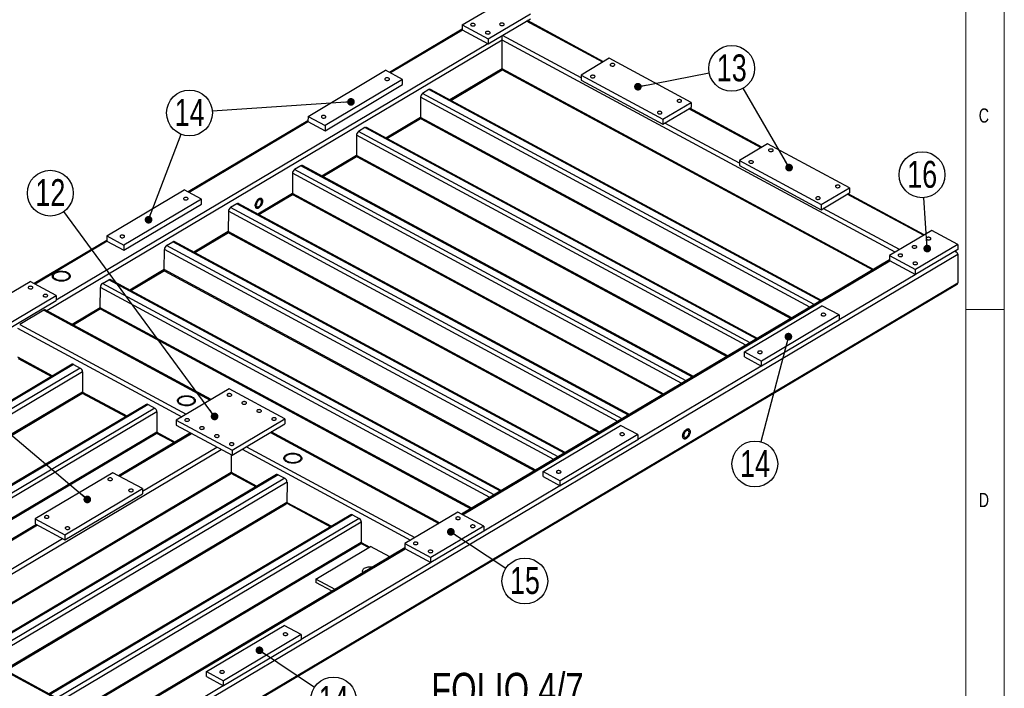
# Model space of a CAD drawing. Header units: millimetres. Extents: x 5 to 589, y 5 to 415.
# Tile 16 of 18: x 461 to 589, y 211 to 298. Entities that reach past the tile are written whole.
import ezdxf

# ---------------------------------------------------------------- set-up
doc = ezdxf.new("R2010")
doc.units = ezdxf.units.MM
doc.layers.add('NOTES', color=6, linetype='Continuous')
doc.layers.add('TRAIT-FORT', color=4, linetype='Continuous', lineweight=25)
doc.styles.add('SLDTEXTSTYLE0', font='TXT', dxfattribs={"width": 0.75})
doc.dimstyles.new('SLDDIMSTYLE7', dxfattribs={"dimtxt": 0.18, "dimasz": 1, "dimexe": 0, "dimexo": 0.0625, "dimgap": 0, "dimtad": 0, "dimtih": 1, "dimtoh": 1, "dimdec": 0, "dimrnd": 1e-09, "dimzin": 0, "dimdsep": 46, "dimtxsty": 'Standard', "dimblk1": 'DOT', "dimblk2": 'DOT', "dimsah": 1, "dimcen": 0.09, "dimadec": 0, "dimazin": 0, "dimtfac": 1, "dimtdec": 0, "dimtofl": 0, "dimtmove": 0, "dimatfit": 3, "dimldrblk": 'DOT', "dimfxl": 1, "dimfrac": 2, "dimtolj": 1, "dimtzin": 0, "dimarcsym": 0})

# ---------------------------------------------------------------- blocks, each defined once
blk = doc.blocks.new('SW_NOTE_27')
at = {"layer": 'NOTES', "color": 0}
blk.add_circle((2.93, 0.57), 2.98, dxfattribs=at)
at = {"layer": 'NOTES', "color": 0, "insert": (2.94, 2.39), "char_height": 3.5, "attachment_point": 2, "style": 'SLDTEXTSTYLE0'}
blk.add_mtext('13', dxfattribs=at)
blk = doc.blocks.new('_DOT')
at = {"color": 0, "linetype": 'ByBlock', "lineweight": -2}
blk.add_line((-0.5, 0), (-1, 0), dxfattribs=at)
at = {"color": 0, "linetype": 'ByBlock', "const_width": 0.5}
blk.add_lwpolyline([(-0.25, 0, 1), (0.25, 0, 1)], format="xyb", close=True, dxfattribs=at)
blk = doc.blocks.new('SW_NOTE_28')
at = {"layer": 'NOTES', "color": 0}
blk.add_circle((-0.21, 2.98), 2.98, dxfattribs=at)
at = {"layer": 'NOTES', "color": 0, "insert": (-0.2, 4.79), "char_height": 3.5, "attachment_point": 2, "style": 'SLDTEXTSTYLE0'}
blk.add_mtext('16', dxfattribs=at)
blk = doc.blocks.new('SW_NOTE_29')
at = {"layer": 'NOTES', "color": 0}
blk.add_circle((-0.76, -2.88), 2.98, dxfattribs=at)
at = {"layer": 'NOTES', "color": 0, "insert": (-0.75, -1.07), "char_height": 3.5, "attachment_point": 2, "style": 'SLDTEXTSTYLE0'}
blk.add_mtext('14', dxfattribs=at)
blk = doc.blocks.new('SW_NOTE_30')
at = {"layer": 'NOTES', "color": 0}
blk.add_circle((2.48, -1.65), 2.98, dxfattribs=at)
at = {"layer": 'NOTES', "color": 0, "insert": (2.49, 0.17), "char_height": 3.5, "attachment_point": 2, "style": 'SLDTEXTSTYLE0'}
blk.add_mtext('15', dxfattribs=at)
blk = doc.blocks.new('SW_NOTE_31')
at = {"layer": 'NOTES', "color": 0}
blk.add_circle((2.48, -1.66), 2.98, dxfattribs=at)
at = {"layer": 'NOTES', "color": 0, "insert": (2.49, 0.16), "char_height": 3.5, "attachment_point": 2, "style": 'SLDTEXTSTYLE0'}
blk.add_mtext('14', dxfattribs=at)
blk = doc.blocks.new('SW_NOTE_38')
at = {"layer": 'NOTES', "color": 0}
blk.add_circle((1.07, 2.78), 2.98, dxfattribs=at)
at = {"layer": 'NOTES', "color": 0, "insert": (1.08, 4.6), "char_height": 3.5, "attachment_point": 2, "style": 'SLDTEXTSTYLE0'}
blk.add_mtext('14', dxfattribs=at)
blk = doc.blocks.new('SW_NOTE_42')
at = {"layer": 'NOTES', "color": 0}
blk.add_circle((-1.77, 2.4), 2.98, dxfattribs=at)
at = {"layer": 'NOTES', "color": 0, "insert": (-1.76, 4.22), "char_height": 3.5, "attachment_point": 2, "style": 'SLDTEXTSTYLE0'}
blk.add_mtext('12', dxfattribs=at)

msp = doc.modelspace()

# ---------------------------------------------------------------- linework, layer by layer
at = {"lineweight": 18}
for p, q in [((589, 5), (589, 415)), ((584, 10), (584, 410)), ((584, 260), (589, 260))]:
    msp.add_line(p, q, dxfattribs=at)
at = {"layer": 'TRAIT-FORT', "lineweight": 25}
for p, q in [((518.43, 297.04), (523.94, 300.31)), ((521.82, 295.21), (527.32, 298.48)), ((521.82, 294.55), (527.32, 297.82)), ((536.73, 292.18), (526.82, 297.52)), ((536.84, 292.24), (526.93, 297.59)), ((518.43, 296.46), (508.99, 290.85)), ((518.48, 296.35), (509.11, 290.79)), ((518.43, 297.04), (521.82, 295.21)), ((518.43, 297.04), (518.43, 296.38)), ((518.43, 296.38), (521.82, 294.55)), ((523.66, 295.05), (464.38, 259.84)), ((521.82, 295.21), (521.82, 294.55)), ((523.65, 291.31), (523.66, 295.05)), ((574.79, 267.48), (523.66, 295.05)), ((533.92, 290.16), (523.7, 295.67)), ((521.77, 294.58), (465.62, 261.24)), ((537.59, 292.69), (533.92, 290.51)), ((548.23, 286.95), (537.59, 292.69)), ((498.39, 285.13), (508.48, 291.13)), ((510.7, 289.93), (508.48, 291.13)), ((523.65, 291.31), (516.85, 287.27)), ((516.97, 287.2), (523.64, 291.17)), ((523.64, 291.17), (571.87, 265.16)), ((571.99, 265.24), (523.65, 291.31)), ((510.7, 289.93), (500.61, 283.93)), ((510.7, 289.27), (510.7, 289.93)), ((533.92, 290.51), (533.92, 289.85)), ((533.92, 290.51), (544.56, 284.77)), ((533.92, 289.85), (544.56, 284.11)), ((500.61, 283.27), (510.7, 289.27)), ((514.12, 288.61), (513.3, 288.12)), ((565.08, 261.14), (514.12, 288.61)), ((565.19, 261.2), (514.31, 288.64)), ((513.02, 287.63), (513.01, 284.99)), ((563.69, 260.31), (513.02, 287.63)), ((564.26, 260.65), (513.3, 288.12)), ((544.56, 284.77), (548.23, 286.95)), ((544.56, 284.11), (548.23, 286.29)), ((557.34, 281.06), (547.96, 286.12)), ((557.45, 281.13), (548.06, 286.19)), ((548.23, 286.95), (548.23, 286.29)), ((498.38, 284.56), (482.79, 275.3)), ((498.39, 285.13), (498.38, 284.47)), ((498.38, 284.47), (500.61, 283.27)), ((498.39, 285.13), (500.61, 283.93)), ((513.01, 284.99), (508.51, 282.32)), ((508.63, 282.26), (513.03, 284.87)), ((561.36, 258.92), (513.01, 284.99)), ((513.1, 284.8), (561.23, 258.85)), ((544.56, 284.77), (544.56, 284.11)), ((498.43, 284.45), (482.91, 275.23)), ((500.61, 283.93), (500.61, 283.27)), ((505.79, 283.67), (504.97, 283.18)), ((556.75, 256.19), (505.79, 283.67)), ((556.86, 256.25), (505.98, 283.69)), ((554.53, 279.05), (544.84, 284.27)), ((504.69, 282.68), (504.68, 280.04)), ((555.36, 255.36), (504.69, 282.68)), ((555.92, 255.7), (504.97, 283.18)), ((558.2, 281.57), (554.53, 279.39)), ((568.84, 275.84), (558.2, 281.57)), ((504.68, 280.04), (500.18, 277.37)), ((500.3, 277.31), (504.7, 279.92)), ((553.02, 253.98), (504.68, 280.04)), ((504.76, 279.86), (552.9, 253.9)), ((554.53, 279.39), (554.52, 278.74)), ((554.53, 279.39), (565.17, 273.66)), ((497.46, 278.72), (496.63, 278.23)), ((547.59, 250.75), (496.63, 278.23)), ((548.42, 251.24), (497.46, 278.72)), ((548.53, 251.31), (497.65, 278.74)), ((554.52, 278.74), (565.17, 273)), ((496.36, 277.73), (496.35, 275.1)), ((547.03, 250.41), (496.36, 277.73)), ((472.19, 269.58), (482.28, 275.57)), ((484.51, 274.37), (482.28, 275.57)), ((565.17, 273.66), (568.84, 275.84)), ((568.84, 275.84), (568.84, 275.18)), ((484.51, 274.37), (474.41, 268.38)), ((484.51, 273.71), (484.51, 274.37)), ((496.35, 275.1), (491.85, 272.43)), ((491.97, 272.36), (496.37, 274.97)), ((544.69, 249.03), (496.35, 275.1)), ((496.43, 274.91), (544.57, 248.95)), ((565.17, 273), (568.84, 275.18)), ((578.48, 269.67), (568.56, 275.01)), ((578.59, 269.73), (568.67, 275.08)), ((474.41, 267.72), (484.51, 273.71)), ((489.13, 273.77), (488.3, 273.28)), ((539.26, 245.8), (488.3, 273.28)), ((540.09, 246.29), (489.13, 273.77)), ((540.2, 246.36), (489.31, 273.79)), ((565.17, 273.66), (565.17, 273)), ((575.36, 267.81), (565.44, 273.16)), ((488.02, 272.79), (488.01, 270.15)), ((538.69, 245.47), (488.02, 272.79)), ((472.19, 269.58), (472.19, 268.92)), ((472.19, 269.58), (474.41, 268.38)), ((488.01, 270.15), (483.52, 267.48)), ((483.64, 267.41), (488.04, 270.03)), ((536.36, 244.08), (488.01, 270.15)), ((488.1, 269.96), (536.23, 244.01)), ((579.57, 270.31), (574.06, 267.04)), ((582.95, 268.49), (579.57, 270.31)), ((472.19, 269), (462.74, 263.39)), ((472.24, 268.89), (462.86, 263.33)), ((472.19, 268.92), (474.41, 267.72)), ((474.41, 268.38), (474.41, 267.72)), ((479.68, 265.2), (479.69, 267.84)), ((530.36, 240.52), (479.69, 267.84)), ((479.97, 268.33), (480.79, 268.82)), ((530.93, 240.86), (479.97, 268.33)), ((531.75, 241.35), (480.79, 268.82)), ((531.86, 241.41), (480.98, 268.85)), ((582.95, 267.83), (577.44, 264.56)), ((582.95, 268.49), (577.45, 265.22)), ((582.95, 268.49), (582.95, 267.83)), ((451.3, 189.05), (582.96, 267.23)), ((574.06, 267.04), (577.45, 265.22)), ((574.06, 267.04), (574.06, 266.38)), ((582.78, 267.47), (582.55, 267.59)), ((582.96, 267.23), (582.94, 263.49)), ((574.06, 266.47), (518.37, 233.4)), ((518.49, 233.33), (574.11, 266.36)), ((574.06, 266.38), (577.44, 264.56)), ((479.68, 265.2), (475.19, 262.53)), ((475.31, 262.47), (479.71, 265.08)), ((528.03, 239.13), (479.68, 265.2)), ((479.77, 265.01), (527.9, 239.06)), ((567.49, 258.7), (577.4, 264.58)), ((577.44, 264.56), (577.45, 265.22)), ((451.28, 185.31), (582.94, 263.49)), ((451.28, 185.17), (582.78, 263.26)), ((455.35, 259.58), (462.23, 263.67)), ((465.62, 261.84), (462.23, 263.67)), ((471.35, 260.25), (471.36, 262.89)), ((522.03, 235.57), (471.36, 262.89)), ((471.64, 263.39), (472.46, 263.88)), ((522.6, 235.91), (471.64, 263.39)), ((523.42, 236.4), (472.46, 263.88)), ((523.53, 236.46), (472.65, 263.9)), ((458.74, 257.76), (465.62, 261.84)), ((465.62, 261.84), (465.62, 261.18)), ((458.74, 257.1), (465.62, 261.18)), ((471.35, 260.25), (467.67, 258.07)), ((467.79, 258), (471.37, 260.13)), ((519.69, 234.19), (471.35, 260.25)), ((555.17, 254.51), (565.27, 260.51)), ((567.49, 259.31), (565.27, 260.51)), ((463.98, 259.94), (460.86, 258.08)), ((463.98, 259.94), (485.65, 248.25)), ((485.76, 248.32), (464.17, 259.96)), ((471.43, 260.06), (519.57, 234.11)), ((567.49, 259.31), (557.4, 253.31)), ((567.49, 259.31), (567.49, 258.65)), ((460.58, 257.59), (481.96, 246.06)), ((460.86, 258.08), (482.53, 246.4)), ((567.49, 258.65), (557.4, 252.65)), ((460.57, 253.85), (465.14, 251.39)), ((555.17, 254.51), (557.4, 253.31)), ((555.17, 253.85), (555.17, 254.51)), ((555.17, 253.85), (557.4, 252.65)), ((467.68, 252.9), (429.18, 230.04)), ((467.88, 252.88), (429.3, 229.97)), ((460.65, 253.66), (465.01, 251.31)), ((467.88, 252.88), (468.75, 252.41)), ((541.29, 243.15), (557.35, 252.68)), ((557.4, 252.65), (557.4, 253.31)), ((468.75, 252.41), (430.17, 229.5)), ((469.04, 251.93), (430.75, 229.19)), ((469.04, 251.93), (469.03, 249.29)), ((469.03, 249.29), (432.32, 227.49)), ((432.44, 227.43), (468.95, 249.1)), ((469, 249.16), (474.69, 246.1)), ((469.03, 249.29), (474.81, 246.17)), ((488.11, 249.71), (481.23, 245.63)), ((495.37, 245.8), (488.11, 249.71)), ((477.35, 247.68), (438.1, 224.37)), ((477.56, 247.67), (438.22, 224.31)), ((477.56, 247.67), (478.43, 247.2)), ((478.43, 247.2), (439.09, 223.84)), ((478.72, 246.71), (439.67, 223.53)), ((478.72, 246.71), (478.71, 244.07)), ((481.23, 245.63), (481.23, 244.97)), ((481.23, 245.63), (488.49, 241.72)), ((481.23, 244.97), (488.49, 241.06)), ((488.49, 241.72), (495.37, 245.8)), ((488.49, 241.06), (495.37, 245.14)), ((495.37, 245.8), (495.37, 245.14)), ((528.98, 238.96), (539.07, 244.95)), ((541.3, 243.75), (539.07, 244.95)), ((478.71, 244.07), (444.35, 223.67)), ((444.47, 223.61), (478.62, 243.88)), ((483.09, 243.96), (473.72, 238.4)), ((473.84, 238.33), (483.21, 243.9)), ((478.68, 243.94), (480.97, 242.71)), ((478.71, 244.07), (481.1, 242.78)), ((493.49, 244.03), (515.4, 232.21)), ((515.51, 232.28), (493.6, 244.09)), ((541.3, 243.75), (531.2, 237.76)), ((541.3, 243.75), (541.29, 243.09)), ((541.29, 243.09), (531.2, 237.1)), ((450.74, 220.23), (487.08, 241.81)), ((476.84, 236.39), (486.5, 242.13)), ((488.39, 241.11), (488.38, 238.85)), ((488.49, 241.72), (488.49, 241.06)), ((489.8, 241.84), (511.71, 230.02)), ((490.37, 242.17), (512.28, 230.36)), ((451.67, 217.06), (488.38, 238.85)), ((451.79, 216.99), (488.3, 238.67)), ((494.28, 238.55), (455.03, 215.25)), ((494.49, 238.54), (455.15, 215.18)), ((472.97, 238.8), (462.88, 232.81)), ((476.84, 236.72), (472.97, 238.8)), ((488.35, 238.73), (491.62, 236.97)), ((488.38, 238.85), (491.74, 237.04)), ((494.49, 238.54), (495.36, 238.07)), ((528.98, 238.3), (528.98, 238.96)), ((528.98, 238.96), (531.2, 237.76)), ((495.36, 238.07), (456.02, 214.71)), ((495.65, 237.58), (456.6, 214.4)), ((495.65, 237.58), (495.64, 234.94)), ((521.25, 231.24), (531.15, 237.13)), ((528.98, 238.3), (531.2, 237.1)), ((531.2, 237.1), (531.2, 237.76)), ((466.74, 230.07), (476.84, 236.06)), ((466.75, 230.72), (476.84, 236.72)), ((476.84, 236.72), (476.84, 236.06)), ((495.64, 234.94), (458.93, 213.14)), ((459.05, 213.08), (495.55, 234.75)), ((495.61, 234.82), (501.29, 231.75)), ((495.64, 234.94), (501.42, 231.83)), ((503.96, 233.33), (464.71, 210.03)), ((504.16, 233.32), (464.83, 209.96)), ((504.16, 233.32), (505.03, 232.85)), ((517.86, 233.67), (510.98, 229.59)), ((521.25, 231.85), (517.86, 233.67)), ((463.04, 232.06), (446.75, 222.38)), ((446.87, 222.32), (463.17, 232)), ((462.88, 232.81), (462.87, 232.15)), ((462.87, 232.15), (466.74, 230.07)), ((462.88, 232.81), (466.75, 230.72)), ((505.03, 232.85), (465.7, 209.49)), ((505.32, 232.36), (466.28, 209.18)), ((505.32, 232.36), (505.31, 229.73)), ((466.75, 230.72), (466.74, 230.07)), ((521.25, 231.19), (514.36, 227.1)), ((521.25, 231.85), (514.37, 227.76)), ((521.25, 231.85), (521.25, 231.19)), ((450.16, 220.54), (466.45, 230.22)), ((505.31, 229.73), (468.6, 207.93)), ((468.72, 207.86), (505.23, 229.54)), ((505.28, 229.6), (506.3, 229.05)), ((505.31, 229.73), (506.42, 229.13)), ((510.98, 229.59), (514.37, 227.76)), ((510.98, 229.59), (510.98, 228.93)), ((510.98, 229.01), (474.56, 207.38)), ((474.68, 207.32), (511.03, 228.9)), ((499.41, 224.96), (506.52, 229.18)), ((509.01, 227.84), (506.52, 229.18)), ((510.98, 228.93), (514.36, 227.1)), ((497.48, 217.13), (514.32, 227.13)), ((514.36, 227.1), (514.37, 227.76)), ((501.9, 223.62), (499.41, 224.96)), ((499.41, 224.96), (499.41, 224.52)), ((501.51, 223.39), (499.41, 224.52)), ((449.67, 218.01), (471.59, 206.2)), ((471.7, 206.26), (449.78, 218.08)), ((485.17, 212.94), (495.26, 218.94)), ((497.48, 217.74), (495.26, 218.94)), ((497.48, 217.74), (487.39, 211.74)), ((497.48, 217.08), (487.39, 211.08)), ((497.48, 217.74), (497.48, 217.08)), ((485.16, 212.28), (485.17, 212.94)), ((485.17, 212.94), (487.39, 211.74)), ((485.16, 212.28), (487.39, 211.08)), ((487.39, 211.08), (487.39, 211.74)), ((477.43, 205.23), (487.34, 211.11))]:
    msp.add_line(p, q, dxfattribs=at)
at = {"layer": 'TRAIT-FORT', "lineweight": 25, "flags": 128}
for points in [[(519.64, 296.93), (519.71, 296.9), (519.79, 296.89), (519.88, 296.89), (519.96, 296.9), (520.03, 296.92), (520.09, 296.96), (520.13, 297), (520.15, 297.05), (520.14, 297.1), (520.11, 297.14), (520.05, 297.18), (519.98, 297.21), (519.9, 297.22), (519.82, 297.22), (519.73, 297.21), (519.66, 297.19), (519.6, 297.15), (519.56, 297.11), (519.55, 297.06), (519.56, 297.02), (519.59, 296.97), (519.64, 296.93)], [(521.57, 295.89), (521.64, 295.86), (521.73, 295.85), (521.81, 295.84), (521.89, 295.85), (521.97, 295.88), (522.03, 295.91), (522.07, 295.96), (522.08, 296), (522.07, 296.05), (522.04, 296.1), (521.99, 296.13), (521.92, 296.16), (521.84, 296.18), (521.75, 296.18), (521.67, 296.17), (521.6, 296.15), (521.54, 296.11), (521.5, 296.07), (521.48, 296.02), (521.49, 295.97), (521.52, 295.93), (521.57, 295.89)], [(523.41, 296.98), (523.48, 296.95), (523.56, 296.94), (523.65, 296.93), (523.73, 296.94), (523.8, 296.97), (523.86, 297), (523.9, 297.05), (523.92, 297.09), (523.91, 297.14), (523.88, 297.19), (523.82, 297.22), (523.75, 297.25), (523.67, 297.27), (523.59, 297.27), (523.5, 297.26), (523.43, 297.24), (523.37, 297.2), (523.33, 297.16), (523.32, 297.11), (523.33, 297.06), (523.36, 297.02), (523.41, 296.98)], [(537.8, 291.71), (537.87, 291.69), (537.95, 291.67), (538.04, 291.67), (538.12, 291.68), (538.19, 291.7), (538.25, 291.74), (538.29, 291.78), (538.31, 291.83), (538.3, 291.88), (538.27, 291.92), (538.21, 291.96), (538.14, 291.99), (538.06, 292), (537.98, 292.01), (537.9, 291.99), (537.82, 291.97), (537.76, 291.94), (537.72, 291.89), (537.71, 291.85), (537.72, 291.8), (537.75, 291.75), (537.8, 291.71)], [(508.46, 290.1), (508.41, 290.06), (508.38, 290.01), (508.37, 289.97), (508.39, 289.92), (508.44, 289.88), (508.5, 289.84), (508.58, 289.82), (508.66, 289.81), (508.74, 289.82), (508.82, 289.83), (508.89, 289.86), (508.94, 289.9), (508.97, 289.95), (508.97, 290), (508.95, 290.04), (508.91, 290.09), (508.85, 290.12), (508.77, 290.14), (508.69, 290.15), (508.6, 290.15), (508.52, 290.13), (508.46, 290.1)], [(535.23, 290.19), (535.3, 290.16), (535.38, 290.14), (535.47, 290.14), (535.55, 290.15), (535.63, 290.18), (535.68, 290.21), (535.72, 290.26), (535.74, 290.3), (535.73, 290.35), (535.7, 290.4), (535.65, 290.43), (535.58, 290.46), (535.5, 290.48), (535.41, 290.48), (535.33, 290.47), (535.25, 290.44), (535.19, 290.41), (535.16, 290.37), (535.14, 290.32), (535.15, 290.27), (535.18, 290.23), (535.23, 290.19)], [(546.51, 287.02), (546.58, 286.99), (546.66, 286.98), (546.74, 286.97), (546.83, 286.98), (546.9, 287.01), (546.96, 287.04), (547, 287.09), (547.01, 287.13), (547.01, 287.18), (546.97, 287.23), (546.92, 287.26), (546.85, 287.29), (546.77, 287.31), (546.69, 287.31), (546.6, 287.3), (546.53, 287.28), (546.47, 287.24), (546.43, 287.2), (546.42, 287.15), (546.42, 287.1), (546.46, 287.06), (546.51, 287.02)], [(543.94, 285.49), (544.01, 285.47), (544.09, 285.45), (544.18, 285.45), (544.26, 285.46), (544.33, 285.48), (544.39, 285.52), (544.43, 285.56), (544.45, 285.61), (544.44, 285.66), (544.41, 285.7), (544.35, 285.74), (544.28, 285.77), (544.2, 285.78), (544.12, 285.79), (544.03, 285.77), (543.96, 285.75), (543.9, 285.72), (543.86, 285.67), (543.85, 285.62), (543.85, 285.58), (543.89, 285.53), (543.94, 285.49)], [(500.2, 285.2), (500.15, 285.16), (500.12, 285.11), (500.12, 285.06), (500.14, 285.02), (500.18, 284.97), (500.24, 284.94), (500.32, 284.92), (500.4, 284.91), (500.49, 284.91), (500.57, 284.93), (500.63, 284.96), (500.68, 285), (500.71, 285.05), (500.71, 285.09), (500.69, 285.14), (500.65, 285.18), (500.59, 285.22), (500.51, 285.24), (500.43, 285.25), (500.34, 285.24), (500.26, 285.23), (500.2, 285.2)], [(558.41, 280.6), (558.48, 280.57), (558.56, 280.56), (558.64, 280.56), (558.73, 280.57), (558.8, 280.59), (558.86, 280.63), (558.9, 280.67), (558.91, 280.72), (558.91, 280.77), (558.87, 280.81), (558.82, 280.85), (558.75, 280.88), (558.67, 280.89), (558.58, 280.89), (558.5, 280.88), (558.43, 280.86), (558.37, 280.82), (558.33, 280.78), (558.31, 280.73), (558.32, 280.69), (558.35, 280.64), (558.41, 280.6)], [(555.84, 279.08), (555.91, 279.05), (555.99, 279.03), (556.07, 279.03), (556.16, 279.04), (556.23, 279.07), (556.29, 279.1), (556.33, 279.14), (556.34, 279.19), (556.34, 279.24), (556.3, 279.28), (556.25, 279.32), (556.18, 279.35), (556.1, 279.37), (556.02, 279.37), (555.93, 279.36), (555.86, 279.33), (555.8, 279.3), (555.76, 279.26), (555.75, 279.21), (555.75, 279.16), (555.79, 279.12), (555.84, 279.08)], [(567.11, 275.91), (567.18, 275.88), (567.27, 275.86), (567.35, 275.86), (567.43, 275.87), (567.51, 275.9), (567.57, 275.93), (567.6, 275.98), (567.62, 276.02), (567.61, 276.07), (567.58, 276.12), (567.53, 276.15), (567.46, 276.18), (567.38, 276.2), (567.29, 276.2), (567.21, 276.19), (567.14, 276.16), (567.08, 276.13), (567.04, 276.09), (567.02, 276.04), (567.03, 275.99), (567.06, 275.95), (567.11, 275.91)], [(482.26, 274.55), (482.21, 274.51), (482.18, 274.46), (482.18, 274.41), (482.2, 274.37), (482.24, 274.32), (482.3, 274.29), (482.38, 274.27), (482.46, 274.26), (482.55, 274.26), (482.63, 274.28), (482.7, 274.31), (482.74, 274.35), (482.77, 274.4), (482.78, 274.44), (482.76, 274.49), (482.71, 274.53), (482.65, 274.57), (482.57, 274.59), (482.49, 274.6), (482.41, 274.59), (482.33, 274.57), (482.26, 274.55)], [(492, 273.25), (492.08, 273.32), (492.17, 273.4), (492.25, 273.49), (492.32, 273.6), (492.38, 273.71), (492.43, 273.83), (492.46, 273.95), (492.48, 274.06), (492.48, 274.17), (492.46, 274.26), (492.43, 274.34), (492.38, 274.41), (492.32, 274.45), (492.25, 274.47), (492.17, 274.47), (492.09, 274.45), (492, 274.41), (491.91, 274.35), (491.83, 274.27), (491.75, 274.17), (491.68, 274.06), (491.62, 273.95), (491.57, 273.83), (491.54, 273.71), (491.52, 273.6), (491.52, 273.49), (491.53, 273.4), (491.57, 273.32), (491.61, 273.25), (491.67, 273.21), (491.74, 273.19), (491.82, 273.19), (491.91, 273.21), (492, 273.25)], [(492, 273.25), (491.91, 273.21), (491.82, 273.19), (491.74, 273.19), (491.67, 273.21), (491.61, 273.25), (491.57, 273.32), (491.53, 273.4), (491.52, 273.49), (491.52, 273.6), (491.54, 273.71), (491.57, 273.83), (491.62, 273.95), (491.68, 274.06), (491.75, 274.17), (491.83, 274.27), (491.91, 274.35), (492, 274.41), (492.09, 274.45), (492.17, 274.47), (492.25, 274.47), (492.32, 274.45), (492.38, 274.41), (492.43, 274.34), (492.46, 274.26), (492.48, 274.17), (492.48, 274.06), (492.46, 273.95), (492.43, 273.83), (492.38, 273.71), (492.32, 273.6), (492.25, 273.49), (492.17, 273.4), (492.08, 273.32), (492, 273.25)], [(492, 273.42), (492.07, 273.47), (492.14, 273.54), (492.21, 273.63), (492.26, 273.72), (492.3, 273.82), (492.33, 273.92), (492.34, 274.01), (492.34, 274.1), (492.32, 274.17), (492.28, 274.23), (492.24, 274.27), (492.18, 274.29), (492.11, 274.29), (492.04, 274.26), (491.96, 274.22), (491.89, 274.16), (491.82, 274.08), (491.76, 273.99), (491.71, 273.89), (491.68, 273.79), (491.66, 273.7), (491.65, 273.6), (491.67, 273.52), (491.69, 273.46), (491.74, 273.41), (491.79, 273.38), (491.85, 273.37), (491.92, 273.38), (492, 273.42)], [(564.55, 274.38), (564.62, 274.35), (564.7, 274.34), (564.78, 274.34), (564.86, 274.35), (564.94, 274.37), (565, 274.41), (565.04, 274.45), (565.05, 274.5), (565.04, 274.55), (565.01, 274.59), (564.96, 274.63), (564.89, 274.66), (564.81, 274.67), (564.72, 274.67), (564.64, 274.66), (564.57, 274.64), (564.51, 274.6), (564.47, 274.56), (564.45, 274.51), (564.46, 274.47), (564.49, 274.42), (564.55, 274.38)], [(474, 269.64), (473.95, 269.6), (473.93, 269.56), (473.92, 269.51), (473.94, 269.46), (473.98, 269.42), (474.05, 269.39), (474.12, 269.36), (474.21, 269.35), (474.29, 269.36), (474.37, 269.38), (474.44, 269.41), (474.49, 269.45), (474.51, 269.49), (474.52, 269.54), (474.5, 269.59), (474.46, 269.63), (474.39, 269.66), (474.32, 269.68), (474.23, 269.69), (474.15, 269.69), (474.07, 269.67), (474, 269.64)], [(578.94, 269.12), (579.01, 269.09), (579.09, 269.07), (579.17, 269.07), (579.26, 269.08), (579.33, 269.11), (579.39, 269.14), (579.43, 269.18), (579.44, 269.23), (579.44, 269.28), (579.4, 269.32), (579.35, 269.36), (579.28, 269.39), (579.2, 269.41), (579.11, 269.41), (579.03, 269.4), (578.96, 269.37), (578.9, 269.34), (578.86, 269.3), (578.84, 269.25), (578.85, 269.2), (578.88, 269.16), (578.94, 269.12)], [(577.1, 268.03), (577.17, 268), (577.25, 267.98), (577.34, 267.98), (577.42, 267.99), (577.49, 268.02), (577.55, 268.05), (577.59, 268.09), (577.61, 268.14), (577.6, 268.19), (577.57, 268.24), (577.52, 268.27), (577.45, 268.3), (577.36, 268.32), (577.28, 268.32), (577.2, 268.31), (577.12, 268.28), (577.06, 268.25), (577.02, 268.21), (577.01, 268.16), (577.02, 268.11), (577.05, 268.07), (577.1, 268.03)], [(575.27, 266.94), (575.34, 266.91), (575.42, 266.89), (575.5, 266.89), (575.59, 266.9), (575.66, 266.93), (575.72, 266.96), (575.76, 267.01), (575.77, 267.05), (575.77, 267.1), (575.73, 267.15), (575.68, 267.18), (575.61, 267.21), (575.53, 267.23), (575.44, 267.23), (575.36, 267.22), (575.29, 267.19), (575.23, 267.16), (575.19, 267.12), (575.17, 267.07), (575.18, 267.02), (575.21, 266.98), (575.27, 266.94)], [(577.2, 265.9), (577.27, 265.87), (577.35, 265.85), (577.44, 265.85), (577.52, 265.86), (577.59, 265.88), (577.65, 265.92), (577.69, 265.96), (577.71, 266.01), (577.7, 266.06), (577.67, 266.1), (577.62, 266.14), (577.55, 266.17), (577.46, 266.18), (577.38, 266.19), (577.3, 266.18), (577.22, 266.15), (577.16, 266.12), (577.12, 266.07), (577.11, 266.03), (577.12, 265.98), (577.15, 265.93), (577.2, 265.9)], [(467.12, 263.9), (466.99, 263.84), (466.86, 263.79), (466.71, 263.75), (466.55, 263.72), (466.38, 263.7), (466.22, 263.7), (466.05, 263.71), (465.89, 263.74), (465.74, 263.77), (465.6, 263.82), (465.47, 263.88), (465.35, 263.95), (465.26, 264.03), (465.19, 264.11), (465.14, 264.2), (465.11, 264.3), (465.1, 264.39), (465.12, 264.48), (465.17, 264.58), (465.23, 264.66), (465.32, 264.74), (465.42, 264.82), (465.55, 264.88), (465.68, 264.93), (465.83, 264.97), (465.99, 265), (466.16, 265.02), (466.32, 265.02), (466.49, 265.01), (466.65, 264.98), (466.8, 264.94), (466.94, 264.9), (467.07, 264.84), (467.18, 264.77), (467.28, 264.69), (467.35, 264.6), (467.4, 264.51), (467.43, 264.42), (467.43, 264.33), (467.42, 264.23), (467.37, 264.14), (467.31, 264.05), (467.22, 263.97), (467.12, 263.9)], [(467.12, 263.9), (466.99, 263.84), (466.86, 263.79), (466.71, 263.75), (466.55, 263.72), (466.38, 263.7), (466.22, 263.7), (466.05, 263.71), (465.89, 263.74), (465.74, 263.77), (465.6, 263.82), (465.47, 263.88), (465.35, 263.95), (465.26, 264.03), (465.19, 264.11), (465.14, 264.2), (465.11, 264.3), (465.1, 264.39), (465.12, 264.48), (465.17, 264.58), (465.23, 264.66), (465.32, 264.74), (465.42, 264.82), (465.55, 264.88), (465.68, 264.93), (465.83, 264.97), (465.99, 265), (466.16, 265.02), (466.32, 265.02), (466.49, 265.01), (466.65, 264.98), (466.8, 264.94), (466.94, 264.9), (467.07, 264.84), (467.18, 264.77), (467.28, 264.69), (467.35, 264.6), (467.4, 264.51), (467.43, 264.42), (467.43, 264.33), (467.42, 264.23), (467.37, 264.14), (467.31, 264.05), (467.22, 263.97), (467.12, 263.9)], [(467.02, 263.95), (466.9, 263.89), (466.77, 263.85), (466.63, 263.81), (466.47, 263.79), (466.32, 263.77), (466.16, 263.78), (466, 263.79), (465.85, 263.82), (465.71, 263.87), (465.59, 263.92), (465.48, 263.99), (465.38, 264.06), (465.31, 264.14), (465.26, 264.22), (465.24, 264.31), (465.24, 264.4), (465.26, 264.49), (465.31, 264.58), (465.38, 264.66), (465.47, 264.73), (465.58, 264.79), (465.7, 264.85), (465.84, 264.89), (465.99, 264.92), (466.14, 264.94), (466.3, 264.94), (466.46, 264.93), (466.61, 264.91), (466.76, 264.87), (466.89, 264.82), (467.01, 264.77), (467.11, 264.7), (467.19, 264.62), (467.25, 264.54), (467.29, 264.45), (467.3, 264.36), (467.29, 264.27), (467.26, 264.18), (467.2, 264.1), (467.12, 264.02), (467.02, 263.95)], [(462.05, 262.99), (462.01, 262.95), (461.98, 262.9), (461.97, 262.85), (461.99, 262.81), (462.04, 262.76), (462.1, 262.73), (462.17, 262.71), (462.26, 262.7), (462.34, 262.7), (462.42, 262.72), (462.49, 262.75), (462.54, 262.79), (462.57, 262.84), (462.57, 262.88), (462.55, 262.93), (462.51, 262.97), (462.45, 263.01), (462.37, 263.03), (462.29, 263.04), (462.2, 263.03), (462.12, 263.02), (462.05, 262.99)], [(463.99, 261.94), (463.94, 261.9), (463.91, 261.86), (463.91, 261.81), (463.93, 261.76), (463.97, 261.72), (464.03, 261.69), (464.11, 261.66), (464.19, 261.66), (464.28, 261.66), (464.36, 261.68), (464.42, 261.71), (464.47, 261.75), (464.5, 261.79), (464.51, 261.84), (464.49, 261.89), (464.44, 261.93), (464.38, 261.96), (464.3, 261.99), (464.22, 261.99), (464.14, 261.99), (464.06, 261.97), (463.99, 261.94)], [(565.24, 259.48), (565.19, 259.44), (565.17, 259.39), (565.16, 259.35), (565.18, 259.3), (565.23, 259.26), (565.29, 259.22), (565.36, 259.2), (565.45, 259.19), (565.53, 259.2), (565.61, 259.21), (565.68, 259.24), (565.73, 259.28), (565.76, 259.33), (565.76, 259.38), (565.74, 259.42), (565.7, 259.47), (565.63, 259.5), (565.56, 259.52), (565.47, 259.53), (565.39, 259.53), (565.31, 259.51), (565.24, 259.48)], [(556.99, 254.58), (556.94, 254.54), (556.91, 254.49), (556.9, 254.44), (556.92, 254.4), (556.97, 254.35), (557.03, 254.32), (557.11, 254.3), (557.19, 254.29), (557.27, 254.29), (557.35, 254.31), (557.42, 254.34), (557.47, 254.38), (557.5, 254.43), (557.5, 254.47), (557.48, 254.52), (557.44, 254.56), (557.38, 254.6), (557.3, 254.62), (557.22, 254.63), (557.13, 254.62), (557.05, 254.61), (556.99, 254.58)], [(483.4, 247.7), (483.27, 247.63), (483.14, 247.58), (482.99, 247.54), (482.83, 247.51), (482.66, 247.5), (482.5, 247.5), (482.33, 247.51), (482.17, 247.53), (482.02, 247.57), (481.87, 247.62), (481.75, 247.68), (481.63, 247.75), (481.54, 247.83), (481.47, 247.91), (481.42, 248), (481.39, 248.09), (481.38, 248.19), (481.4, 248.28), (481.45, 248.37), (481.51, 248.46), (481.6, 248.54), (481.7, 248.61), (481.83, 248.67), (481.96, 248.73), (482.11, 248.77), (482.27, 248.8), (482.44, 248.81), (482.6, 248.81), (482.77, 248.8), (482.93, 248.78), (483.08, 248.74), (483.22, 248.69), (483.35, 248.63), (483.46, 248.56), (483.56, 248.48), (483.63, 248.4), (483.68, 248.31), (483.71, 248.22), (483.71, 248.12), (483.7, 248.03), (483.65, 247.94), (483.59, 247.85), (483.5, 247.77), (483.4, 247.7)], [(483.35, 248.63), (483.46, 248.56), (483.56, 248.48), (483.63, 248.4), (483.68, 248.31), (483.71, 248.22), (483.71, 248.12), (483.7, 248.03), (483.65, 247.94), (483.59, 247.85), (483.5, 247.77), (483.4, 247.7), (483.27, 247.63), (483.14, 247.58), (482.99, 247.54), (482.83, 247.51), (482.66, 247.5), (482.5, 247.5), (482.33, 247.51), (482.17, 247.53), (482.02, 247.57), (481.87, 247.62), (481.75, 247.68), (481.63, 247.75), (481.54, 247.83), (481.47, 247.91), (481.42, 248), (481.39, 248.09), (481.38, 248.19), (481.4, 248.28), (481.45, 248.37), (481.51, 248.46), (481.6, 248.54), (481.7, 248.61), (481.83, 248.67), (481.96, 248.73), (482.11, 248.77), (482.27, 248.8), (482.44, 248.81), (482.6, 248.81), (482.77, 248.8), (482.93, 248.78), (483.08, 248.74), (483.22, 248.69), (483.35, 248.63)], [(483.3, 247.75), (483.18, 247.69), (483.05, 247.64), (482.91, 247.6), (482.75, 247.58), (482.6, 247.57), (482.44, 247.57), (482.28, 247.59), (482.13, 247.62), (481.99, 247.66), (481.87, 247.72), (481.76, 247.78), (481.66, 247.85), (481.59, 247.93), (481.54, 248.02), (481.52, 248.11), (481.52, 248.2), (481.54, 248.29), (481.59, 248.37), (481.66, 248.45), (481.75, 248.53), (481.86, 248.59), (481.98, 248.64), (482.12, 248.69), (482.27, 248.72), (482.42, 248.74), (482.58, 248.74), (482.74, 248.73), (482.89, 248.71), (483.04, 248.67), (483.17, 248.62), (483.29, 248.56), (483.39, 248.49), (483.47, 248.42), (483.53, 248.33), (483.57, 248.25), (483.58, 248.16), (483.57, 248.07), (483.54, 247.98), (483.48, 247.9), (483.4, 247.82), (483.3, 247.75)], [(487.93, 249.03), (487.88, 248.99), (487.86, 248.95), (487.85, 248.9), (487.87, 248.85), (487.92, 248.81), (487.98, 248.78), (488.05, 248.75), (488.14, 248.75), (488.22, 248.75), (488.3, 248.77), (488.37, 248.8), (488.42, 248.84), (488.45, 248.88), (488.45, 248.93), (488.43, 248.98), (488.39, 249.02), (488.32, 249.05), (488.25, 249.07), (488.16, 249.08), (488.08, 249.08), (488, 249.06), (487.93, 249.03)], [(489.87, 247.99), (489.82, 247.95), (489.79, 247.9), (489.79, 247.86), (489.81, 247.81), (489.85, 247.77), (489.91, 247.73), (489.99, 247.71), (490.07, 247.7), (490.16, 247.71), (490.24, 247.72), (490.3, 247.75), (490.35, 247.79), (490.38, 247.84), (490.38, 247.89), (490.36, 247.93), (490.32, 247.98), (490.26, 248.01), (490.18, 248.03), (490.1, 248.04), (490.01, 248.04), (489.94, 248.02), (489.87, 247.99)], [(491.8, 246.95), (491.75, 246.91), (491.73, 246.86), (491.72, 246.81), (491.74, 246.77), (491.79, 246.72), (491.85, 246.69), (491.92, 246.67), (492.01, 246.66), (492.09, 246.66), (492.17, 246.68), (492.24, 246.71), (492.29, 246.75), (492.32, 246.8), (492.32, 246.84), (492.3, 246.89), (492.26, 246.93), (492.19, 246.97), (492.12, 246.99), (492.03, 247), (491.95, 246.99), (491.87, 246.98), (491.8, 246.95)], [(482.43, 245.76), (482.38, 245.72), (482.35, 245.68), (482.35, 245.63), (482.37, 245.58), (482.41, 245.54), (482.47, 245.51), (482.55, 245.49), (482.63, 245.48), (482.72, 245.48), (482.8, 245.5), (482.86, 245.53), (482.91, 245.57), (482.94, 245.61), (482.94, 245.66), (482.92, 245.71), (482.88, 245.75), (482.82, 245.78), (482.74, 245.81), (482.66, 245.82), (482.57, 245.81), (482.5, 245.79), (482.43, 245.76)], [(484.36, 244.72), (484.31, 244.68), (484.29, 244.63), (484.28, 244.59), (484.3, 244.54), (484.35, 244.5), (484.41, 244.46), (484.48, 244.44), (484.57, 244.43), (484.65, 244.44), (484.73, 244.46), (484.8, 244.49), (484.85, 244.52), (484.88, 244.57), (484.88, 244.62), (484.86, 244.67), (484.82, 244.71), (484.75, 244.74), (484.68, 244.76), (484.59, 244.77), (484.51, 244.77), (484.43, 244.75), (484.36, 244.72)], [(493.74, 245.9), (493.69, 245.86), (493.66, 245.82), (493.66, 245.77), (493.68, 245.72), (493.72, 245.68), (493.78, 245.65), (493.86, 245.62), (493.94, 245.62), (494.03, 245.62), (494.11, 245.64), (494.17, 245.67), (494.22, 245.71), (494.25, 245.75), (494.25, 245.8), (494.23, 245.85), (494.19, 245.89), (494.13, 245.92), (494.05, 245.94), (493.97, 245.95), (493.88, 245.95), (493.8, 245.93), (493.74, 245.9)], [(486.3, 243.68), (486.25, 243.64), (486.22, 243.59), (486.22, 243.54), (486.24, 243.5), (486.28, 243.45), (486.34, 243.42), (486.42, 243.4), (486.5, 243.39), (486.59, 243.39), (486.67, 243.41), (486.73, 243.44), (486.78, 243.48), (486.81, 243.53), (486.81, 243.57), (486.79, 243.62), (486.75, 243.66), (486.69, 243.7), (486.61, 243.72), (486.53, 243.73), (486.44, 243.72), (486.36, 243.71), (486.3, 243.68)], [(539.05, 243.92), (539, 243.89), (538.97, 243.84), (538.97, 243.79), (538.99, 243.74), (539.03, 243.7), (539.09, 243.67), (539.17, 243.65), (539.25, 243.64), (539.34, 243.64), (539.42, 243.66), (539.48, 243.69), (539.53, 243.73), (539.56, 243.77), (539.56, 243.82), (539.54, 243.87), (539.5, 243.91), (539.44, 243.95), (539.36, 243.97), (539.28, 243.98), (539.19, 243.97), (539.12, 243.95), (539.05, 243.92)], [(548.11, 244.12), (548.1, 244.22), (548.08, 244.31), (548.04, 244.38), (547.98, 244.44), (547.92, 244.47), (547.84, 244.48), (547.76, 244.47), (547.67, 244.44), (547.58, 244.39), (547.5, 244.31), (547.41, 244.23), (547.34, 244.13), (547.27, 244.01), (547.22, 243.9), (547.18, 243.78), (547.15, 243.66), (547.14, 243.55), (547.15, 243.45), (547.18, 243.36), (547.21, 243.29), (547.27, 243.24), (547.33, 243.2), (547.41, 243.19), (547.49, 243.2), (547.58, 243.24), (547.67, 243.29), (547.75, 243.36), (547.84, 243.45), (547.91, 243.55), (547.98, 243.66), (548.03, 243.78), (548.07, 243.89), (548.1, 244.01), (548.11, 244.12)], [(548.11, 244.12), (548.1, 244.01), (548.07, 243.89), (548.03, 243.78), (547.98, 243.66), (547.91, 243.55), (547.84, 243.45), (547.76, 243.36), (547.67, 243.29), (547.58, 243.24), (547.49, 243.2), (547.41, 243.19), (547.33, 243.2), (547.27, 243.24), (547.21, 243.29), (547.18, 243.36), (547.15, 243.45), (547.14, 243.55), (547.15, 243.66), (547.18, 243.78), (547.22, 243.9), (547.27, 244.01), (547.34, 244.12), (547.41, 244.23), (547.5, 244.31), (547.58, 244.38), (547.67, 244.44), (547.76, 244.47), (547.84, 244.48), (547.92, 244.47), (547.98, 244.44), (548.04, 244.38), (548.08, 244.31), (548.1, 244.22), (548.11, 244.12)], [(547.97, 244.04), (547.96, 244.12), (547.94, 244.2), (547.9, 244.25), (547.85, 244.28), (547.79, 244.3), (547.72, 244.29), (547.65, 244.26), (547.57, 244.21), (547.5, 244.14), (547.43, 244.06), (547.38, 243.97), (547.33, 243.87), (547.3, 243.77), (547.28, 243.68), (547.28, 243.59), (547.3, 243.51), (547.33, 243.45), (547.37, 243.4), (547.43, 243.38), (547.5, 243.38), (547.57, 243.4), (547.64, 243.44), (547.72, 243.49), (547.78, 243.57), (547.85, 243.65), (547.9, 243.75), (547.94, 243.85), (547.96, 243.95), (547.97, 244.04)], [(488.23, 242.63), (488.18, 242.59), (488.16, 242.55), (488.15, 242.5), (488.17, 242.45), (488.22, 242.41), (488.28, 242.38), (488.35, 242.36), (488.44, 242.35), (488.52, 242.35), (488.6, 242.37), (488.67, 242.4), (488.72, 242.44), (488.75, 242.48), (488.75, 242.53), (488.73, 242.58), (488.69, 242.62), (488.62, 242.65), (488.55, 242.68), (488.46, 242.69), (488.38, 242.68), (488.3, 242.66), (488.23, 242.63)], [(497.26, 240.22), (497.14, 240.16), (497, 240.11), (496.85, 240.07), (496.69, 240.04), (496.53, 240.02), (496.36, 240.02), (496.2, 240.03), (496.03, 240.06), (495.88, 240.09), (495.74, 240.14), (495.61, 240.2), (495.5, 240.27), (495.4, 240.35), (495.33, 240.43), (495.28, 240.52), (495.25, 240.62), (495.25, 240.71), (495.27, 240.81), (495.31, 240.9), (495.37, 240.98), (495.46, 241.06), (495.57, 241.14), (495.69, 241.2), (495.83, 241.25), (495.98, 241.29), (496.14, 241.32), (496.3, 241.34), (496.47, 241.34), (496.63, 241.33), (496.79, 241.3), (496.94, 241.26), (497.09, 241.22), (497.22, 241.16), (497.33, 241.09), (497.42, 241.01), (497.5, 240.92), (497.55, 240.83), (497.57, 240.74), (497.58, 240.65), (497.56, 240.55), (497.52, 240.46), (497.45, 240.38), (497.37, 240.3), (497.26, 240.22)], [(497.22, 241.16), (497.33, 241.09), (497.42, 241.01), (497.5, 240.92), (497.55, 240.83), (497.57, 240.74), (497.58, 240.65), (497.56, 240.55), (497.52, 240.46), (497.45, 240.38), (497.37, 240.3), (497.26, 240.22), (497.14, 240.16), (497, 240.11), (496.85, 240.07), (496.69, 240.04), (496.53, 240.02), (496.36, 240.02), (496.2, 240.03), (496.03, 240.06), (495.88, 240.09), (495.74, 240.14), (495.61, 240.2), (495.5, 240.27), (495.4, 240.35), (495.33, 240.43), (495.28, 240.52), (495.25, 240.62), (495.25, 240.71), (495.27, 240.81), (495.31, 240.9), (495.37, 240.98), (495.46, 241.06), (495.57, 241.14), (495.69, 241.2), (495.83, 241.25), (495.98, 241.29), (496.14, 241.32), (496.3, 241.34), (496.47, 241.34), (496.63, 241.33), (496.79, 241.3), (496.94, 241.26), (497.09, 241.22), (497.22, 241.16)], [(497.16, 240.27), (497.05, 240.21), (496.91, 240.17), (496.77, 240.13), (496.62, 240.11), (496.46, 240.09), (496.3, 240.1), (496.15, 240.11), (496, 240.14), (495.86, 240.19), (495.73, 240.24), (495.62, 240.31), (495.53, 240.38), (495.46, 240.46), (495.41, 240.54), (495.38, 240.63), (495.38, 240.72), (495.41, 240.81), (495.45, 240.9), (495.52, 240.98), (495.61, 241.05), (495.72, 241.11), (495.85, 241.17), (495.98, 241.21), (496.13, 241.24), (496.29, 241.26), (496.45, 241.26), (496.6, 241.25), (496.76, 241.23), (496.9, 241.19), (497.03, 241.14), (497.15, 241.09), (497.25, 241.02), (497.34, 240.94), (497.4, 240.86), (497.43, 240.77), (497.45, 240.68), (497.44, 240.59), (497.4, 240.5), (497.34, 240.42), (497.26, 240.34), (497.16, 240.27)], [(530.79, 239.02), (530.74, 238.98), (530.71, 238.94), (530.71, 238.89), (530.73, 238.84), (530.77, 238.8), (530.83, 238.77), (530.91, 238.74), (530.99, 238.73), (531.08, 238.74), (531.16, 238.76), (531.23, 238.79), (531.28, 238.83), (531.3, 238.87), (531.31, 238.92), (531.29, 238.97), (531.24, 239.01), (531.18, 239.04), (531.11, 239.06), (531.02, 239.07), (530.94, 239.07), (530.86, 239.05), (530.79, 239.02)], [(472.42, 238.06), (472.37, 238.02), (472.34, 237.98), (472.33, 237.93), (472.35, 237.88), (472.4, 237.84), (472.46, 237.81), (472.54, 237.79), (472.62, 237.78), (472.7, 237.78), (472.78, 237.8), (472.85, 237.83), (472.9, 237.87), (472.93, 237.91), (472.93, 237.96), (472.91, 238.01), (472.87, 238.05), (472.81, 238.08), (472.73, 238.11), (472.65, 238.12), (472.56, 238.11), (472.48, 238.09), (472.42, 238.06)], [(475.12, 236.6), (475.07, 236.56), (475.05, 236.52), (475.04, 236.47), (475.06, 236.42), (475.11, 236.38), (475.17, 236.35), (475.24, 236.33), (475.33, 236.32), (475.41, 236.32), (475.49, 236.34), (475.56, 236.37), (475.61, 236.41), (475.64, 236.45), (475.64, 236.5), (475.62, 236.55), (475.58, 236.59), (475.52, 236.62), (475.44, 236.65), (475.36, 236.66), (475.27, 236.65), (475.19, 236.63), (475.12, 236.6)], [(464.16, 233.16), (464.11, 233.12), (464.08, 233.08), (464.08, 233.03), (464.1, 232.98), (464.14, 232.94), (464.2, 232.91), (464.28, 232.88), (464.36, 232.87), (464.45, 232.88), (464.53, 232.9), (464.59, 232.93), (464.64, 232.97), (464.67, 233.01), (464.67, 233.06), (464.65, 233.11), (464.61, 233.15), (464.55, 233.18), (464.47, 233.2), (464.39, 233.21), (464.3, 233.21), (464.22, 233.19), (464.16, 233.16)], [(517.68, 232.99), (517.63, 232.95), (517.6, 232.91), (517.6, 232.86), (517.62, 232.81), (517.66, 232.77), (517.73, 232.74), (517.8, 232.71), (517.89, 232.7), (517.97, 232.71), (518.05, 232.73), (518.12, 232.76), (518.17, 232.8), (518.19, 232.84), (518.2, 232.89), (518.18, 232.94), (518.13, 232.98), (518.07, 233.01), (518, 233.03), (517.91, 233.04), (517.83, 233.04), (517.75, 233.02), (517.68, 232.99)], [(519.62, 231.95), (519.57, 231.91), (519.54, 231.86), (519.54, 231.82), (519.56, 231.77), (519.6, 231.73), (519.66, 231.69), (519.74, 231.67), (519.82, 231.66), (519.91, 231.67), (519.98, 231.68), (520.05, 231.71), (520.1, 231.75), (520.13, 231.8), (520.13, 231.85), (520.11, 231.89), (520.07, 231.94), (520.01, 231.97), (519.93, 231.99), (519.85, 232), (519.76, 232), (519.68, 231.98), (519.62, 231.95)], [(466.87, 231.7), (466.82, 231.66), (466.79, 231.62), (466.79, 231.57), (466.81, 231.52), (466.85, 231.48), (466.91, 231.44), (466.99, 231.42), (467.07, 231.41), (467.16, 231.42), (467.23, 231.44), (467.3, 231.47), (467.35, 231.5), (467.38, 231.55), (467.38, 231.6), (467.36, 231.65), (467.32, 231.69), (467.26, 231.72), (467.18, 231.74), (467.1, 231.75), (467.01, 231.75), (466.93, 231.73), (466.87, 231.7)], [(512.18, 229.72), (512.13, 229.68), (512.1, 229.64), (512.1, 229.59), (512.12, 229.54), (512.16, 229.5), (512.22, 229.47), (512.3, 229.44), (512.38, 229.44), (512.47, 229.44), (512.55, 229.46), (512.61, 229.49), (512.66, 229.53), (512.69, 229.57), (512.69, 229.62), (512.67, 229.67), (512.63, 229.71), (512.57, 229.74), (512.49, 229.77), (512.41, 229.77), (512.32, 229.77), (512.24, 229.75), (512.18, 229.72)], [(514.11, 228.68), (514.06, 228.64), (514.03, 228.59), (514.03, 228.55), (514.05, 228.5), (514.09, 228.46), (514.16, 228.42), (514.23, 228.4), (514.32, 228.39), (514.4, 228.4), (514.48, 228.41), (514.55, 228.44), (514.6, 228.48), (514.62, 228.53), (514.63, 228.58), (514.61, 228.62), (514.56, 228.67), (514.5, 228.7), (514.43, 228.72), (514.34, 228.73), (514.26, 228.73), (514.18, 228.71), (514.11, 228.68)], [(505.56, 225.79), (505.55, 225.79), (505.51, 225.87), (505.48, 225.96), (505.48, 226.04), (505.5, 226.13), (505.55, 226.21), (505.62, 226.29), (505.7, 226.36), (505.81, 226.42), (505.93, 226.48), (506.06, 226.52), (506.21, 226.55), (506.36, 226.56), (506.51, 226.57), (506.66, 226.56), (506.81, 226.54), (506.81, 226.54)], [(495.24, 217.91), (495.19, 217.87), (495.16, 217.83), (495.16, 217.78), (495.18, 217.73), (495.22, 217.69), (495.28, 217.65), (495.36, 217.63), (495.44, 217.62), (495.53, 217.63), (495.6, 217.65), (495.67, 217.68), (495.72, 217.71), (495.75, 217.76), (495.75, 217.81), (495.73, 217.86), (495.69, 217.9), (495.63, 217.93), (495.55, 217.95), (495.47, 217.96), (495.38, 217.96), (495.3, 217.94), (495.24, 217.91)], [(486.98, 213.01), (486.93, 212.97), (486.9, 212.92), (486.9, 212.87), (486.92, 212.83), (486.96, 212.78), (487.02, 212.75), (487.1, 212.73), (487.18, 212.72), (487.27, 212.72), (487.35, 212.74), (487.41, 212.77), (487.46, 212.81), (487.49, 212.86), (487.5, 212.91), (487.47, 212.95), (487.43, 212.99), (487.37, 213.03), (487.29, 213.05), (487.21, 213.06), (487.13, 213.05), (487.05, 213.04), (486.98, 213.01)]]:
    msp.add_lwpolyline(points, dxfattribs=at)
at = {"layer": 'TRAIT-FORT', "lineweight": 25}
for centre, radius, start, end in [((514.24, 288.46), 0.192, 67.0174, 126.4354), ((513.65, 287.6), 0.625, 123.817, 177.629), ((513.2, 284.96), 0.193, 171.9752, 236.7461), ((505.9, 283.51), 0.192, 67.0174, 126.4354), ((505.31, 282.66), 0.625, 123.817, 177.629), ((504.87, 280.02), 0.193, 171.9752, 236.7461), ((496.98, 277.71), 0.625, 123.817, 177.629), ((497.57, 278.56), 0.192, 67.0174, 126.4354), ((496.54, 275.07), 0.193, 171.9752, 236.7461), ((488.65, 272.76), 0.625, 123.817, 177.629), ((489.24, 273.62), 0.192, 67.0174, 126.4354), ((488.21, 270.12), 0.193, 171.9752, 236.7461), ((480.32, 267.81), 0.625, 123.817, 177.629), ((480.91, 268.67), 0.192, 67.0174, 126.4354), ((479.88, 265.18), 0.199, 173.0299, 235.6914), ((471.98, 262.87), 0.625, 123.817, 177.629), ((472.58, 263.72), 0.192, 67.0174, 126.4354), ((471.55, 260.23), 0.199, 173.0299, 235.6914), ((464.09, 259.78), 0.192, 67.0174, 126.4354), ((467.77, 252.71), 0.209, 56.5172, 115.6374), ((468.45, 251.9), 0.595, 2.3303, 59.0977), ((468.83, 249.27), 0.2, 304.3091, 6.3973), ((477.44, 247.49), 0.209, 56.5172, 115.6374), ((478.12, 246.69), 0.595, 2.3303, 59.0977), ((478.51, 244.05), 0.2, 304.3091, 6.3973), ((488.18, 238.83), 0.2, 304.3091, 6.3973), ((494.37, 238.36), 0.209, 56.5172, 115.6374), ((495.05, 237.56), 0.595, 2.3303, 59.0977), ((495.44, 234.92), 0.2, 304.3091, 6.3973), ((504.05, 233.15), 0.209, 56.5172, 115.6374), ((504.73, 232.34), 0.595, 2.3303, 59.0977), ((505.11, 229.7), 0.2, 304.3091, 6.3973), ((506.24, 225.19), 0.905, 103.3996, 138.0031)]:
    msp.add_arc(centre, radius, start, end, dxfattribs=at)
for centre, major_axis, ratio, start_param, end_param in [((523.65, 295.37), (-0.009, 0.46), 0.025354, 3.941712, 5.357255), ((523.65, 295.37), (-0.009, 0.46), 0.025354, 3.941712, 5.357255), ((523.63, 291.63), (-0.009, 0.46), 0.025354, 3.127239, 3.941712), ((523.63, 291.63), (-0.009, 0.46), 0.025354, 3.155946, 3.941712), ((582.39, 267.22), (0.565, 0.012), 0.583097, 6.268832, 7.684375), ((582.39, 267.22), (0.565, 0.012), 0.583097, 6.268832, 7.684375), ((582.38, 263.49), (0.565, 0.012), 0.583097, 5.483066, 6.268832), ((582.38, 263.49), (0.565, 0.012), 0.583097, 5.483066, 6.268832)]:
    msp.add_ellipse(centre, major_axis=major_axis, ratio=ratio, start_param=start_param, end_param=end_param, dxfattribs=at)

# ---------------------------------------------------------------- block references
at = {"layer": 'NOTES'}
for name, p in [('SW_NOTE_27', (550.59, 290.8)), ('SW_NOTE_38', (481.89, 282.8)), ('SW_NOTE_28', (578.51, 274.56)), ('SW_NOTE_42', (466.61, 272.75)), ('SW_NOTE_29', (557.3, 242.81)), ('SW_NOTE_30', (524.12, 226.36)), ('SW_NOTE_31', (499.22, 210.9))]:
    msp.add_blockref(name, p, dxfattribs=at)

# ---------------------------------------------------------------- texts
at = {"layer": 'NOTES', "attachment_point": 1, "style": 'SLDTEXTSTYLE0'}
for s, insert, char_height in [('C', (585.67, 286.17), 1.85), ('D', (585.67, 236.17), 1.85), ('FOLIO 4/7', (514.42, 212.77), 4.233)]:
    msp.add_mtext(s, dxfattribs=dict(at, insert=insert, char_height=char_height))

# ---------------------------------------------------------------- leaders
at = {"layer": 'NOTES'}
for points in [[(541.32, 288.99), (550.59, 290.8)], [(560.99, 278.47), (555.02, 288.79)], [(503.97, 287.02), (485.93, 285.79)], [(477.63, 271.69), (481.89, 282.8)], [(578.97, 267.94), (578.51, 274.56)], [(486.22, 246.11), (466.61, 272.75)], [(560.9, 256.49), (557.3, 242.81)], [(469.66, 235.32), (444.86, 256.24)], [(516.97, 231.11), (524.12, 226.36)], [(492.06, 215.7), (499.22, 210.9)]]:
    msp.add_leader(points, dimstyle='SLDDIMSTYLE7', dxfattribs=at)

doc.saveas('drawing.dxf')
